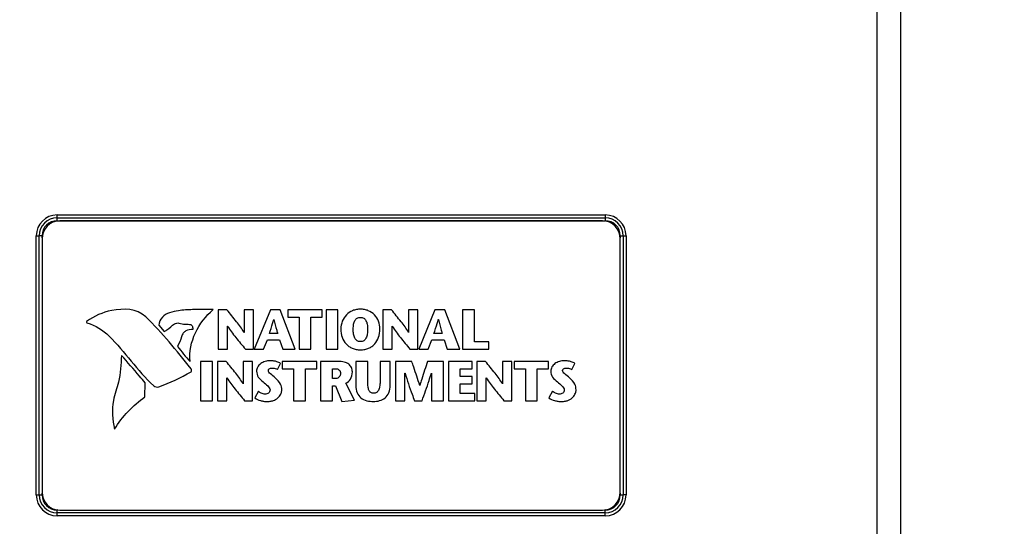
# Model space of a CAD drawing. Header units: inches. Extents: x 0 to 22, y 0 to 17.
# Tile 32 of 39: x 10.9 to 14.3, y 9.8 to 11.6. Entities that reach past the tile are written whole.
import ezdxf

# ---------------------------------------------------------------- set-up
doc = ezdxf.new("R2010")
doc.units = ezdxf.units.IN
doc.header["$LTSCALE"] = 1.21
doc.header["$MEASUREMENT"] = 0
doc.layers.get('0').update_dxf_attribs({"linetype": 'CONTINUOUS'})
doc.layers.add('DIMENSIONS', color=7, linetype='CONTINUOUS')
doc.styles.get("Standard").update_dxf_attribs({"font": 'txt', "width": 0.8})
doc.dimstyles.new('DIMSTYLE_1', dxfattribs={"dimtxt": 0.125, "dimasz": 0.18, "dimexe": 0.18, "dimexo": 0.0625, "dimgap": 0.09, "dimtad": 0, "dimtih": 1, "dimtoh": 1, "dimdec": 3, "dimzin": 4, "dimdsep": 46, "dimtxsty": 'STANDARD', "dimblk": '_FILLED', "dimblk1": '_FILLED', "dimblk2": '_FILLED', "dimcen": 0.09, "dimadec": 0, "dimazin": 0, "dimtp": 0.01, "dimtm": 0.01, "dimtfac": 1, "dimtdec": 3, "dimtofl": 0, "dimtmove": 0, "dimatfit": 3, "dimldrblk": '_FILLED', "dimfxl": 1, "dimtolj": 1, "dimtzin": 4, "dimarcsym": 0})

# ---------------------------------------------------------------- blocks, each defined once
blk = doc.blocks.new('_FILLED')
at = {"color": 0, "linetype": 'BYBLOCK'}
blk.add_solid([(0, 0), (-1, 0.174), (-1, -0.174)], dxfattribs=at)
blk = doc.blocks.new('*D2')
at = {"layer": 'DIMENSIONS', "color": 2, "linetype": 'CONTINUOUS'}
for p, q in [((8.7376, 10.0811), (8.7376, 14.107)), ((14.2743, 12.2886), (14.2743, 14.107)), ((8.7376, 13.982), (10.7309, 13.982)), ((14.2743, 13.982), (12.2809, 13.982))]:
    blk.add_line(p, q, dxfattribs=at)
at = {"layer": 'DIMENSIONS', "color": 2, "linetype": 'CONTINUOUS', "xscale": 0.18, "yscale": 0.18, "zscale": 0.18, "rotation": 180}
blk.add_blockref('_FILLED', (8.7376, 13.982), dxfattribs=at)
at = {"layer": 'DIMENSIONS', "color": 2, "linetype": 'CONTINUOUS', "xscale": 0.18, "yscale": 0.18, "zscale": 0.18}
blk.add_blockref('_FILLED', (14.2743, 13.982), dxfattribs=at)
at = {"layer": 'DIMENSIONS', "color": 2, "linetype": 'CONTINUOUS', "insert": (11.5059, 14.0445), "char_height": 0.125, "width": 1.425, "attachment_point": 2, "line_spacing_factor": 0.9}
blk.add_mtext('5.537{\\Ftxt.shx;\\W1.000000;\\H0.125000; }[140.63]', dxfattribs=at)

msp = doc.modelspace()

# ---------------------------------------------------------------- linework, layer by layer
at = {"color": 7, "linetype": 'CONTINUOUS'}
for p, q in [((13.8343, 8.2076), (13.8343, 13.1304)), ((13.9159, 9.4198), (13.9159, 11.88)), ((10.9983, 10.8775), (10.9983, 10.8975)), ((10.9983, 10.8975), (12.8943, 10.8975)), ((12.8943, 10.8975), (12.8943, 10.8775)), ((10.9983, 10.8875), (12.8943, 10.8875)), ((10.9983, 10.8875), (12.8943, 10.8875)), ((10.9983, 10.8775), (12.8943, 10.8775)), ((12.8843, 10.8771), (11.0083, 10.8771)), ((10.9263, 9.9296), (10.9263, 10.8256)), ((10.9263, 10.8256), (10.9363, 10.8256)), ((10.9363, 9.9296), (10.9363, 10.8256)), ((10.9363, 10.8256), (10.9364, 10.8256)), ((10.9364, 9.9296), (10.9364, 10.8256)), ((10.9464, 10.8256), (10.9364, 10.8256)), ((10.9463, 10.8151), (10.9463, 9.9391)), ((10.9464, 10.8187), (10.9464, 10.8256)), ((12.9461, 10.8256), (12.9662, 10.8256)), ((12.9461, 10.8256), (12.9461, 10.8187)), ((12.9463, 9.9391), (12.9463, 10.8151)), ((12.9561, 10.8256), (12.9561, 9.9296)), ((12.9562, 10.8256), (12.9562, 9.9296)), ((12.9662, 10.8256), (12.9662, 9.9296)), ((11.556, 10.5696), (11.556, 10.4334)), ((11.5858, 10.5696), (11.556, 10.5696)), ((11.6449, 10.5696), (11.6449, 10.4916)), ((11.6772, 10.5696), (11.6449, 10.5696)), ((11.6772, 10.4334), (11.6772, 10.5696)), ((11.736, 10.5696), (11.6805, 10.4334)), ((11.7704, 10.5696), (11.736, 10.5696)), ((11.8222, 10.4334), (11.7704, 10.5696)), ((11.7959, 10.5696), (11.7959, 10.5441)), ((11.9156, 10.5696), (11.7959, 10.5696)), ((11.9156, 10.5441), (11.9156, 10.5696)), ((11.9288, 10.5696), (11.9288, 10.4334)), ((11.9698, 10.5696), (11.9288, 10.5696)), ((11.9698, 10.4334), (11.9698, 10.5696)), ((12.1548, 10.5696), (12.1251, 10.5696)), ((12.1251, 10.5696), (12.1251, 10.4334)), ((12.2463, 10.5696), (12.214, 10.5696)), ((12.214, 10.5696), (12.214, 10.4916)), ((12.2463, 10.4334), (12.2463, 10.5696)), ((12.305, 10.5696), (12.2496, 10.4334)), ((12.3395, 10.5696), (12.305, 10.5696)), ((12.3912, 10.4334), (12.3395, 10.5696)), ((12.4414, 10.5696), (12.4004, 10.5696)), ((12.4004, 10.5696), (12.4004, 10.4334)), ((12.4414, 10.4589), (12.4414, 10.5696)), ((11.7477, 10.5361), (11.748, 10.5361)), ((11.7959, 10.5441), (11.8352, 10.5441)), ((11.8352, 10.5441), (11.8352, 10.4334)), ((11.8763, 10.4334), (11.8763, 10.5441)), ((11.8763, 10.5441), (11.9156, 10.5441)), ((12.3167, 10.5361), (12.3171, 10.5361)), ((11.3503, 10.5165), (11.3684, 10.4951)), ((11.5883, 10.4334), (11.5883, 10.5132)), ((11.5883, 10.5132), (11.5887, 10.5132)), ((11.6449, 10.4916), (11.6446, 10.4916)), ((12.1574, 10.5132), (12.1578, 10.5132)), ((12.1574, 10.4334), (12.1574, 10.5132)), ((12.214, 10.4916), (12.2136, 10.4916)), ((11.7126, 10.4334), (11.7257, 10.4659)), ((11.7257, 10.4659), (11.7679, 10.4659)), ((11.7613, 10.4875), (11.7327, 10.4875)), ((11.7679, 10.4659), (11.7786, 10.4334)), ((12.2817, 10.4334), (12.2947, 10.4659)), ((12.2947, 10.4659), (12.3369, 10.4659)), ((12.3303, 10.4875), (12.3017, 10.4875)), ((12.3369, 10.4659), (12.3477, 10.4334)), ((12.4912, 10.4589), (12.4414, 10.4589)), ((12.4912, 10.4334), (12.4912, 10.4589)), ((11.556, 10.4334), (11.5883, 10.4334)), ((11.6498, 10.4334), (11.6772, 10.4334)), ((11.6805, 10.4334), (11.7126, 10.4334)), ((11.7786, 10.4334), (11.8222, 10.4334)), ((11.8352, 10.4334), (11.8763, 10.4334)), ((11.9288, 10.4334), (11.9698, 10.4334)), ((12.1251, 10.4334), (12.1574, 10.4334)), ((12.2189, 10.4334), (12.2463, 10.4334)), ((12.2496, 10.4334), (12.2817, 10.4334)), ((12.3477, 10.4334), (12.3912, 10.4334)), ((12.4004, 10.4334), (12.4912, 10.4334)), ((11.4948, 10.3913), (11.4948, 10.2551)), ((11.5358, 10.3913), (11.4948, 10.3913)), ((11.5358, 10.2551), (11.5358, 10.3913)), ((11.5533, 10.3913), (11.5533, 10.2551)), ((11.5831, 10.3913), (11.5533, 10.3913)), ((11.6422, 10.3913), (11.6422, 10.3132)), ((11.6745, 10.3913), (11.6422, 10.3913)), ((11.6745, 10.2551), (11.6745, 10.3913)), ((11.7767, 10.3913), (11.7767, 10.3658)), ((11.8963, 10.3913), (11.7767, 10.3913)), ((11.8963, 10.3658), (11.8963, 10.3913)), ((11.9702, 10.3913), (11.9095, 10.3913)), ((11.9095, 10.3913), (11.9095, 10.2551)), ((12.0729, 10.3913), (12.0319, 10.3913)), ((12.0319, 10.3913), (12.0319, 10.308)), ((12.0729, 10.3201), (12.0729, 10.3913)), ((12.1508, 10.3913), (12.1154, 10.3913)), ((12.1154, 10.3913), (12.1154, 10.3206)), ((12.1508, 10.309), (12.1508, 10.3913)), ((12.2247, 10.3913), (12.169, 10.3913)), ((12.169, 10.3913), (12.169, 10.2551)), ((12.3342, 10.3913), (12.2798, 10.3913)), ((12.3342, 10.2551), (12.3342, 10.3913)), ((12.4344, 10.3913), (12.3517, 10.3913)), ((12.3517, 10.3913), (12.3517, 10.2551)), ((12.4344, 10.3658), (12.4344, 10.3913)), ((12.4799, 10.3913), (12.4502, 10.3913)), ((12.4502, 10.3913), (12.4502, 10.2551)), ((12.5714, 10.3913), (12.5391, 10.3913)), ((12.5391, 10.3913), (12.5391, 10.3132)), ((12.5714, 10.2551), (12.5714, 10.3913)), ((12.6984, 10.3913), (12.5788, 10.3913)), ((12.5788, 10.3913), (12.5788, 10.3658)), ((12.6984, 10.3658), (12.6984, 10.3913)), ((11.7611, 10.363), (11.7716, 10.3844)), ((11.7767, 10.3658), (11.8159, 10.3658)), ((11.8159, 10.3658), (11.8159, 10.2551)), ((11.857, 10.3658), (11.8963, 10.3658)), ((11.857, 10.2551), (11.857, 10.3658)), ((11.9506, 10.3658), (11.9615, 10.3658)), ((11.9506, 10.3323), (11.9506, 10.3658)), ((12.3928, 10.3658), (12.4344, 10.3658)), ((12.3928, 10.3389), (12.3928, 10.3658)), ((12.5788, 10.3658), (12.6181, 10.3658)), ((12.6181, 10.3658), (12.6181, 10.2551)), ((12.6591, 10.3658), (12.6984, 10.3658)), ((12.6591, 10.2551), (12.6591, 10.3658)), ((12.7788, 10.363), (12.7892, 10.3844)), ((11.5856, 10.2551), (11.5856, 10.3348)), ((11.5856, 10.3348), (11.586, 10.3348)), ((11.9623, 10.3323), (11.9506, 10.3323)), ((12.2013, 10.3504), (12.2017, 10.3504)), ((12.2013, 10.2551), (12.2013, 10.3504)), ((12.2928, 10.3504), (12.2932, 10.3504)), ((12.2932, 10.3504), (12.2932, 10.2551)), ((12.4334, 10.3389), (12.3928, 10.3389)), ((12.4334, 10.3134), (12.4334, 10.3389)), ((12.4825, 10.3348), (12.4829, 10.3348)), ((12.4825, 10.2551), (12.4825, 10.3348)), ((11.3022, 10.2687), (11.3029, 10.3167)), ((11.6422, 10.3132), (11.6418, 10.3132)), ((11.6944, 10.2878), (11.6819, 10.2652)), ((11.9506, 10.3066), (11.9613, 10.3066)), ((11.9506, 10.2551), (11.9506, 10.3066)), ((11.9613, 10.3066), (11.9829, 10.2527)), ((12.0269, 10.2572), (11.9967, 10.3156)), ((12.2529, 10.3074), (12.2525, 10.3074)), ((12.3928, 10.3134), (12.4334, 10.3134)), ((12.3928, 10.2806), (12.3928, 10.3134)), ((12.5391, 10.3132), (12.5387, 10.3132)), ((12.712, 10.2878), (12.6996, 10.2652)), ((11.4948, 10.2551), (11.5358, 10.2551)), ((11.5533, 10.2551), (11.5856, 10.2551)), ((11.6471, 10.2551), (11.6745, 10.2551)), ((11.8159, 10.2551), (11.857, 10.2551)), ((11.9095, 10.2551), (11.9506, 10.2551)), ((11.9829, 10.2527), (12.0269, 10.2572)), ((12.169, 10.2551), (12.2013, 10.2551)), ((12.2346, 10.2551), (12.2605, 10.2551)), ((12.2932, 10.2551), (12.3342, 10.2551)), ((12.3517, 10.2551), (12.4428, 10.2551)), ((12.4428, 10.2806), (12.3928, 10.2806)), ((12.4428, 10.2551), (12.4428, 10.2806)), ((12.4502, 10.2551), (12.4825, 10.2551)), ((12.5439, 10.2551), (12.5714, 10.2551)), ((12.6181, 10.2551), (12.6591, 10.2551)), ((10.9263, 9.9296), (10.9464, 9.9296)), ((10.9464, 9.9296), (10.9464, 9.9355)), ((12.9461, 9.9355), (12.9461, 9.9296)), ((12.9461, 9.9296), (12.9561, 9.9296)), ((12.9562, 9.9296), (12.9561, 9.9296)), ((12.9662, 9.9296), (12.9562, 9.9296)), ((10.9983, 9.8577), (10.9983, 9.8777)), ((10.9996, 9.8777), (10.9983, 9.8777)), ((11.0083, 9.8771), (12.8843, 9.8771)), ((12.8943, 9.8777), (12.8929, 9.8777)), ((12.8943, 9.8577), (12.8943, 9.8777)), ((12.8943, 9.8677), (10.9983, 9.8677)), ((12.8943, 9.8677), (10.9983, 9.8677)), ((12.8943, 9.8577), (10.9983, 9.8577))]:
    msp.add_line(p, q, dxfattribs=at)
for centre, radius, start, end in [((10.9983, 10.8256), 0.0719, 90, 180), ((12.8943, 10.8256), 0.0719, 0, 90), ((10.9983, 10.8256), 0.0619, 90, 180), ((10.9983, 10.8256), 0.0619, 90, 180), ((11.0083, 10.8151), 0.062, 90, 180), ((10.9983, 10.8256), 0.0519, 90, 180), ((12.8843, 10.8151), 0.062, 0, 90), ((12.8943, 10.8256), 0.0619, 0, 90), ((12.8943, 10.8256), 0.0619, 0, 90), ((12.8943, 10.8256), 0.0519, 0, 90), ((10.9983, 9.9296), 0.0719, 180, 270), ((10.9983, 9.9296), 0.0619, 180, 270), ((10.9983, 9.9296), 0.0619, 180, 270), ((11.0083, 9.9391), 0.062, 180, 270), ((10.9983, 9.9296), 0.0519, 180, 270), ((12.8843, 9.9391), 0.062, 270, 360), ((12.8943, 9.9296), 0.0719, 270, 360), ((12.8943, 9.9296), 0.0619, 270, 360), ((12.8943, 9.9296), 0.0619, 270, 360), ((12.8943, 9.9296), 0.0519, 270, 360)]:
    msp.add_arc(centre, radius, start, end, dxfattribs=at)
for points in [[(11.1876, 10.5669), (11.1547, 10.5609), (11.128, 10.5479), (11.1003, 10.5289)], [(11.3048, 10.5452), (11.2738, 10.575), (11.229, 10.5745), (11.1876, 10.5669)], [(11.1003, 10.5289), (11.099, 10.5281), (11.0994, 10.5251), (11.1017, 10.5244)], [(11.1017, 10.5244), (11.1307, 10.5154), (11.1567, 10.5002), (11.1783, 10.4789)], [(11.4616, 10.3657), (11.4104, 10.43), (11.3631, 10.489), (11.3048, 10.5452)], [(11.4047, 10.5207), (11.4093, 10.5231), (11.4152, 10.5255), (11.42, 10.5236)], [(11.1783, 10.4789), (11.2343, 10.4237), (11.2743, 10.3602), (11.3327, 10.3071)], [(11.4292, 10.4766), (11.4261, 10.4646), (11.4202, 10.4535), (11.4146, 10.4425)], [(11.4146, 10.4425), (11.43, 10.426), (11.4416, 10.4057), (11.459, 10.3914)], [(11.3505, 10.3032), (11.3893, 10.3175), (11.4253, 10.3346), (11.4617, 10.3553)], [(11.4617, 10.3553), (11.4635, 10.3563), (11.4637, 10.3632), (11.4616, 10.3657)], [(11.3327, 10.3071), (11.3366, 10.3036), (11.3443, 10.3009), (11.3505, 10.3032)], [(11.1975, 10.1571), (11.2238, 10.2008), (11.2607, 10.2391), (11.3022, 10.2687)]]:
    msp.add_open_spline(points, degree=3, dxfattribs=at)
for points, knots in [([(11.3872, 10.5594), (11.3778, 10.5567), (11.3603, 10.5456), (11.3509, 10.5264), (11.3503, 10.5165)], [0, 0, 0, 0, 0.496883, 1, 1, 1, 1]), ([(11.5377, 10.5705), (11.514, 10.5703), (11.4742, 10.5709), (11.4236, 10.5685), (11.3975, 10.5623), (11.3872, 10.5594)], [0, 0, 0, 0, 0.471091, 0.788847, 1, 1, 1, 1]), ([(11.459, 10.3914), (11.4547, 10.4245), (11.4704, 10.494), (11.5126, 10.5481), (11.5377, 10.5705)], [0, 0, 0, 0, 0.497293, 1, 1, 1, 1]), ([(11.6446, 10.4916), (11.6376, 10.5048), (11.6173, 10.5307), (11.5969, 10.5559), (11.5858, 10.5696)], [0, 0, 0, 0, 0.459789, 1, 1, 1, 1]), ([(12.1151, 10.5031), (12.1151, 10.5126), (12.1116, 10.5307), (12.0972, 10.553), (12.0791, 10.5656), (12.0618, 10.571), (12.0475, 10.5724), (12.0331, 10.571), (12.0158, 10.5656), (11.9977, 10.553), (11.9833, 10.5307), (11.9798, 10.5126), (11.9798, 10.5031)], [0, 0, 0, 0, 0.124958, 0.249916, 0.374873, 0.437352, 0.499831, 0.562352, 0.624873, 0.749916, 0.874958, 1, 1, 1, 1]), ([(12.2136, 10.4916), (12.2066, 10.5048), (12.1863, 10.5307), (12.166, 10.5559), (12.1548, 10.5696)], [0, 0, 0, 0, 0.459732, 1, 1, 1, 1]), ([(11.42, 10.5236), (11.4268, 10.521), (11.441, 10.5195), (11.4551, 10.5199), (11.4615, 10.5182)], [0, 0, 0, 0, 0.522635, 1, 1, 1, 1]), ([(11.7327, 10.4875), (11.7364, 10.4992), (11.7418, 10.5153), (11.7464, 10.5316), (11.7477, 10.5361)], [0, 0, 0, 0, 0.723558, 1, 1, 1, 1]), ([(11.748, 10.5361), (11.7511, 10.5237), (11.7556, 10.5076), (11.7602, 10.4914), (11.7613, 10.4875)], [0, 0, 0, 0, 0.759426, 1, 1, 1, 1]), ([(12.0226, 10.5031), (12.0226, 10.5091), (12.0235, 10.5202), (12.0279, 10.5331), (12.0343, 10.5401), (12.0412, 10.543), (12.0475, 10.5438), (12.0538, 10.543), (12.0606, 10.5401), (12.067, 10.5331), (12.0714, 10.5202), (12.0724, 10.5091), (12.0724, 10.5031)], [0, 0, 0, 0, 0.125094, 0.250188, 0.375283, 0.43783, 0.500377, 0.56283, 0.625283, 0.750188, 0.875094, 1, 1, 1, 1]), ([(12.3017, 10.4875), (12.3054, 10.4992), (12.3109, 10.5153), (12.3155, 10.5316), (12.3167, 10.5361)], [0, 0, 0, 0, 0.72359, 1, 1, 1, 1]), ([(12.3171, 10.5361), (12.3202, 10.5237), (12.3247, 10.5076), (12.3292, 10.4914), (12.3303, 10.4875)], [0, 0, 0, 0, 0.759402, 1, 1, 1, 1]), ([(11.3684, 10.4951), (11.372, 10.4962), (11.3854, 10.5032), (11.3948, 10.5157), (11.4047, 10.5207)], [0, 0, 0, 0, 0.251756, 1, 1, 1, 1]), ([(11.4678, 10.5011), (11.4596, 10.5014), (11.4466, 10.5004), (11.4337, 10.489), (11.4304, 10.481), (11.4292, 10.4766)], [0, 0, 0, 0, 0.493843, 0.725062, 1, 1, 1, 1]), ([(11.4615, 10.5182), (11.4649, 10.5172), (11.4672, 10.5098), (11.4677, 10.5055), (11.4686, 10.5011), (11.4678, 10.5011)], [0, 0, 0, 0, 0.567394, 0.867669, 1, 1, 1, 1]), ([(11.5887, 10.5132), (11.5967, 10.4993), (11.6172, 10.4726), (11.6386, 10.4469), (11.6498, 10.4334)], [0, 0, 0, 0, 0.476922, 1, 1, 1, 1]), ([(11.9798, 10.5031), (11.9798, 10.4929), (11.983, 10.4737), (11.9943, 10.4544), (12.0074, 10.4428), (12.019, 10.4362), (12.0301, 10.4327), (12.0397, 10.4313), (12.0475, 10.431), (12.0552, 10.4313), (12.0649, 10.4327), (12.076, 10.4362), (12.0876, 10.4428), (12.1006, 10.4544), (12.1119, 10.4737), (12.1151, 10.4929), (12.1151, 10.5031)], [0, 0, 0, 0, 0.125, 0.25, 0.3125, 0.375, 0.4375, 0.46875, 0.5, 0.53125, 0.5625, 0.625, 0.6875, 0.75, 0.875, 1, 1, 1, 1]), ([(12.0724, 10.5031), (12.0724, 10.4966), (12.0715, 10.4848), (12.068, 10.4732), (12.0635, 10.4663), (12.0592, 10.4624), (12.0548, 10.4604), (12.0508, 10.4596), (12.0475, 10.4594), (12.0441, 10.4596), (12.0401, 10.4604), (12.0357, 10.4624), (12.0314, 10.4663), (12.0269, 10.4732), (12.0234, 10.4848), (12.0226, 10.4966), (12.0226, 10.5031)], [0, 0, 0, 0, 0.125, 0.25, 0.3125, 0.375, 0.4375, 0.46875, 0.5, 0.53125, 0.5625, 0.625, 0.6875, 0.75, 0.875, 1, 1, 1, 1]), ([(12.1578, 10.5132), (12.1658, 10.4993), (12.1863, 10.4726), (12.2077, 10.4469), (12.2189, 10.4334)], [0, 0, 0, 0, 0.476954, 1, 1, 1, 1]), ([(11.2211, 10.4121), (11.2197, 10.3809), (11.217, 10.3388), (11.2053, 10.2985), (11.2017, 10.2884)], [0, 0, 0, 0, 0.745915, 1, 1, 1, 1]), ([(11.3029, 10.3167), (11.2965, 10.3247), (11.2697, 10.3569), (11.2419, 10.3882), (11.2211, 10.4121)], [0, 0, 0, 0, 0.243653, 1, 1, 1, 1]), ([(11.6418, 10.3132), (11.6349, 10.3265), (11.6146, 10.3523), (11.5942, 10.3776), (11.5831, 10.3913)], [0, 0, 0, 0, 0.45979, 1, 1, 1, 1]), ([(11.7716, 10.3844), (11.7676, 10.387), (11.7598, 10.39), (11.7498, 10.3925), (11.7422, 10.3934), (11.735, 10.3937), (11.7267, 10.3932), (11.7151, 10.3906), (11.7023, 10.3846), (11.691, 10.3727), (11.6883, 10.3621), (11.6883, 10.357)], [0, 0, 0, 0, 0.137544, 0.2402, 0.297698, 0.358749, 0.450024, 0.537745, 0.701239, 0.851236, 1, 1, 1, 1]), ([(12.0196, 10.3549), (12.0196, 10.36), (12.0177, 10.3704), (12.0071, 10.383), (11.9903, 10.3901), (11.9774, 10.3913), (11.9702, 10.3913)], [0, 0, 0, 0, 0.22459, 0.440468, 0.688895, 1, 1, 1, 1]), ([(12.2525, 10.3074), (12.2463, 10.329), (12.237, 10.357), (12.227, 10.3847), (12.2247, 10.3913)], [0, 0, 0, 0, 0.764325, 1, 1, 1, 1]), ([(12.2798, 10.3913), (12.2728, 10.371), (12.2632, 10.3433), (12.255, 10.3151), (12.2529, 10.3074)], [0, 0, 0, 0, 0.729298, 1, 1, 1, 1]), ([(12.5387, 10.3132), (12.5317, 10.3265), (12.5114, 10.3523), (12.491, 10.3776), (12.4799, 10.3913)], [0, 0, 0, 0, 0.459723, 1, 1, 1, 1]), ([(12.7892, 10.3844), (12.7852, 10.387), (12.7774, 10.39), (12.7674, 10.3925), (12.7598, 10.3934), (12.7526, 10.3937), (12.7443, 10.3932), (12.7328, 10.3906), (12.72, 10.3846), (12.7087, 10.3727), (12.706, 10.3621), (12.706, 10.357)], [0, 0, 0, 0, 0.137545, 0.240177, 0.297651, 0.358668, 0.449988, 0.537732, 0.701235, 0.851225, 1, 1, 1, 1]), ([(11.6883, 10.357), (11.6883, 10.3501), (11.693, 10.3349), (11.705, 10.3258), (11.7109, 10.3206)], [0, 0, 0, 0, 0.468232, 1, 1, 1, 1]), ([(11.7537, 10.3337), (11.7481, 10.3388), (11.74, 10.345), (11.7311, 10.3533), (11.7279, 10.3599), (11.7321, 10.3673), (11.7379, 10.3681), (11.7411, 10.3681)], [0, 0, 0, 0, 0.433716, 0.583598, 0.696021, 0.82172, 1, 1, 1, 1]), ([(11.7411, 10.3681), (11.7464, 10.3681), (11.7535, 10.367), (11.7597, 10.3639), (11.7611, 10.363)], [0, 0, 0, 0, 0.765643, 1, 1, 1, 1]), ([(11.9615, 10.3658), (11.9656, 10.3658), (11.9756, 10.3642), (11.9786, 10.3538), (11.9786, 10.349)], [0, 0, 0, 0, 0.460853, 1, 1, 1, 1]), ([(11.9967, 10.3156), (12.0031, 10.3187), (12.016, 10.3296), (12.0196, 10.3462), (12.0196, 10.3549)], [0, 0, 0, 0, 0.452886, 1, 1, 1, 1]), ([(12.706, 10.357), (12.706, 10.3501), (12.7106, 10.3349), (12.7227, 10.3258), (12.7286, 10.3206)], [0, 0, 0, 0, 0.468174, 1, 1, 1, 1]), ([(12.7714, 10.3337), (12.7658, 10.3388), (12.7576, 10.345), (12.7487, 10.3533), (12.7456, 10.3599), (12.7497, 10.3673), (12.7556, 10.3681), (12.7587, 10.3681)], [0, 0, 0, 0, 0.433798, 0.583708, 0.696152, 0.821814, 1, 1, 1, 1]), ([(12.7587, 10.3681), (12.764, 10.3681), (12.7711, 10.367), (12.7774, 10.3639), (12.7788, 10.363)], [0, 0, 0, 0, 0.765643, 1, 1, 1, 1]), ([(11.586, 10.3348), (11.594, 10.321), (11.6145, 10.2943), (11.6359, 10.2686), (11.6471, 10.2551)], [0, 0, 0, 0, 0.476939, 1, 1, 1, 1]), ([(11.7109, 10.3206), (11.7162, 10.316), (11.7262, 10.3093), (11.7348, 10.298), (11.7348, 10.2924)], [0, 0, 0, 0, 0.556242, 1, 1, 1, 1]), ([(11.7755, 10.2928), (11.7755, 10.2995), (11.7721, 10.3158), (11.7604, 10.3274), (11.7537, 10.3337)], [0, 0, 0, 0, 0.422355, 1, 1, 1, 1]), ([(11.9786, 10.349), (11.9786, 10.3451), (11.9756, 10.3363), (11.9667, 10.3323), (11.9623, 10.3323)], [0, 0, 0, 0, 0.46842, 1, 1, 1, 1]), ([(12.094, 10.2812), (12.0903, 10.2812), (12.0829, 10.2825), (12.0757, 10.2919), (12.0733, 10.3049), (12.0729, 10.3146), (12.0729, 10.3201)], [0, 0, 0, 0, 0.218594, 0.418051, 0.670787, 1, 1, 1, 1]), ([(12.1154, 10.3206), (12.1154, 10.3149), (12.1147, 10.3048), (12.111, 10.2918), (12.1039, 10.2829), (12.0971, 10.2812), (12.094, 10.2812)], [0, 0, 0, 0, 0.344916, 0.607367, 0.810136, 1, 1, 1, 1]), ([(12.2017, 10.3504), (12.2091, 10.3259), (12.2201, 10.2941), (12.2318, 10.2626), (12.2346, 10.2551)], [0, 0, 0, 0, 0.762692, 1, 1, 1, 1]), ([(12.2605, 10.2551), (12.2689, 10.2782), (12.2803, 10.3097), (12.2902, 10.3418), (12.2928, 10.3504)], [0, 0, 0, 0, 0.732415, 1, 1, 1, 1]), ([(12.4829, 10.3348), (12.4908, 10.321), (12.5114, 10.2943), (12.5328, 10.2686), (12.5439, 10.2551)], [0, 0, 0, 0, 0.476908, 1, 1, 1, 1]), ([(12.7286, 10.3206), (12.7338, 10.316), (12.7438, 10.3093), (12.7525, 10.298), (12.7525, 10.2924)], [0, 0, 0, 0, 0.556157, 1, 1, 1, 1]), ([(12.7932, 10.2928), (12.7932, 10.2995), (12.7898, 10.3158), (12.7781, 10.3274), (12.7714, 10.3337)], [0, 0, 0, 0, 0.422355, 1, 1, 1, 1]), ([(11.2017, 10.2884), (11.198, 10.278), (11.1868, 10.2351), (11.1899, 10.1893), (11.1975, 10.1571)], [0, 0, 0, 0, 0.251121, 1, 1, 1, 1]), ([(11.6819, 10.2652), (11.6876, 10.2607), (11.6981, 10.256), (11.7109, 10.2536), (11.7187, 10.2529), (11.7274, 10.2526), (11.738, 10.2534), (11.7524, 10.2575), (11.7656, 10.2665), (11.7735, 10.28), (11.7755, 10.289), (11.7755, 10.2928)], [0, 0, 0, 0, 0.185574, 0.285026, 0.335816, 0.386925, 0.506394, 0.606847, 0.769472, 0.901074, 1, 1, 1, 1]), ([(11.7348, 10.2924), (11.7348, 10.2884), (11.7304, 10.2798), (11.7171, 10.2772), (11.7047, 10.2804), (11.6976, 10.2853), (11.6944, 10.2878)], [0, 0, 0, 0, 0.24473, 0.487143, 0.757747, 1, 1, 1, 1]), ([(12.0319, 10.308), (12.0319, 10.2993), (12.0338, 10.2831), (12.0526, 10.2569), (12.0771, 10.2527), (12.092, 10.2527)], [0, 0, 0, 0, 0.283839, 0.513442, 1, 1, 1, 1]), ([(12.092, 10.2527), (12.1063, 10.2527), (12.1299, 10.2582), (12.1484, 10.2837), (12.1508, 10.3002), (12.1508, 10.309)], [0, 0, 0, 0, 0.472299, 0.710339, 1, 1, 1, 1]), ([(12.6996, 10.2652), (12.7052, 10.2607), (12.7157, 10.256), (12.7286, 10.2536), (12.7364, 10.2529), (12.745, 10.2526), (12.7556, 10.2534), (12.77, 10.2575), (12.7832, 10.2665), (12.7912, 10.28), (12.7932, 10.289), (12.7932, 10.2928)], [0, 0, 0, 0, 0.185647, 0.285098, 0.335881, 0.386981, 0.506438, 0.606882, 0.769494, 0.901084, 1, 1, 1, 1]), ([(12.7525, 10.2924), (12.7525, 10.2884), (12.7481, 10.2798), (12.7347, 10.2772), (12.7223, 10.2804), (12.7152, 10.2853), (12.712, 10.2878)], [0, 0, 0, 0, 0.244663, 0.487003, 0.757778, 1, 1, 1, 1])]:
    msp.add_open_spline(points, degree=3, knots=knots, dxfattribs=at)

# ---------------------------------------------------------------- dimensions: what is measured, and where the dimension line sits
at = {"layer": 'DIMENSIONS', "color": 2, "linetype": 'CONTINUOUS'}
dim = msp.add_linear_dim(base=(8.7376, 13.982), p1=(14.2743, 12.2886), p2=(8.7376, 10.0811), angle=180, dimstyle='DIMSTYLE_1', dxfattribs=at)
dim.commit()
dim.dimension.update_dxf_attribs({"geometry": '*D2', "text_midpoint": (11.3559, 13.982), "dimtype": 160})

doc.saveas('drawing.dxf')
